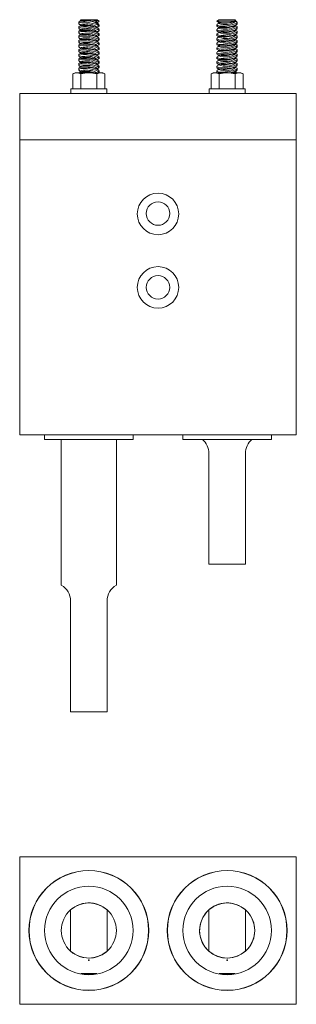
# Model space of a CAD drawing. Header units: inches. Extents: x 2.05 to 9.63, y 0.83 to 7.5.
# Tile 1 of 2: x 2.05 to 3.93, y 0.83 to 7.5. Entities that reach past the tile are written whole.
import ezdxf

# ---------------------------------------------------------------- set-up
doc = ezdxf.new("R2010")
doc.units = ezdxf.units.IN
doc.header["$MEASUREMENT"] = 0
doc.header["$PDSIZE"] = -1

msp = doc.modelspace()

# ---------------------------------------------------------------- linework, layer by layer
at = {"color": 7, "linetype": 'Continuous', "lineweight": 0}
for p, q in [((2.4546, 7.4794), (2.4546, 7.4701)), ((2.4695, 7.4879), (2.4596, 7.484)), ((2.4684, 7.4968), (2.4645, 7.4941)), ((2.4649, 7.4913), (2.4663, 7.4903)), ((2.4665, 7.4922), (2.4659, 7.4865)), ((2.4684, 7.4968), (2.5788, 7.4968)), ((2.4962, 7.4871), (2.4824, 7.4871)), ((2.5886, 7.4681), (2.5776, 7.4757)), ((2.5926, 7.4871), (2.5788, 7.4968)), ((2.5808, 7.4735), (2.5814, 7.4792)), ((2.5812, 7.4773), (2.5873, 7.4797)), ((2.5918, 7.4823), (2.5871, 7.4802)), ((2.5913, 7.4871), (2.5926, 7.4871)), ((2.5913, 7.4871), (2.5916, 7.4844)), ((2.5926, 7.4844), (2.5926, 7.4871)), ((3.4054, 7.4968), (3.3916, 7.4871)), ((3.3916, 7.4871), (3.3916, 7.4844)), ((3.3916, 7.4871), (3.5058, 7.4871)), ((3.4033, 7.4735), (3.3955, 7.4681)), ((3.3968, 7.4797), (3.4065, 7.4759)), ((3.4029, 7.4773), (3.4035, 7.4716)), ((3.4054, 7.4968), (3.433, 7.4968)), ((3.433, 7.4968), (3.5158, 7.4968)), ((3.5146, 7.4881), (3.5192, 7.4913)), ((3.5196, 7.4941), (3.5158, 7.4968)), ((3.5184, 7.4846), (3.5178, 7.4903)), ((3.5245, 7.484), (3.5182, 7.4865)), ((3.5296, 7.4701), (3.5296, 7.4794)), ((2.4546, 7.4481), (2.4546, 7.4389)), ((2.4546, 7.4169), (2.4546, 7.4076)), ((2.4585, 7.4644), (2.4663, 7.4591)), ((2.4585, 7.4332), (2.4663, 7.4278)), ((2.4695, 7.4567), (2.4598, 7.4528)), ((2.4695, 7.4254), (2.4598, 7.4216)), ((2.4665, 7.461), (2.4659, 7.4553)), ((2.4665, 7.4297), (2.4659, 7.424)), ((2.5872, 7.4378), (2.5776, 7.4444)), ((2.5872, 7.4065), (2.5776, 7.4132)), ((2.5808, 7.4422), (2.5814, 7.448)), ((2.5808, 7.411), (2.5814, 7.4167)), ((2.5812, 7.446), (2.5876, 7.4486)), ((2.5812, 7.4148), (2.5876, 7.4173)), ((2.5922, 7.4518), (2.5874, 7.4489)), ((2.5922, 7.4205), (2.5874, 7.4176)), ((2.5926, 7.4531), (2.5926, 7.4624)), ((2.5926, 7.4219), (2.5926, 7.4312)), ((3.3916, 7.4624), (3.3916, 7.4531)), ((3.3916, 7.4312), (3.3916, 7.4219)), ((3.3919, 7.4297), (3.3924, 7.4312)), ((3.3966, 7.4486), (3.4065, 7.4446)), ((3.3966, 7.4173), (3.4065, 7.4134)), ((3.4033, 7.4422), (3.3969, 7.4378)), ((3.4033, 7.411), (3.3969, 7.4065)), ((3.4029, 7.446), (3.4035, 7.4403)), ((3.4029, 7.4148), (3.4035, 7.4091)), ((3.5146, 7.4569), (3.5256, 7.4644)), ((3.5146, 7.4256), (3.5256, 7.4332)), ((3.5184, 7.4533), (3.5178, 7.4591)), ((3.5184, 7.4221), (3.5178, 7.4278)), ((3.5244, 7.4528), (3.5182, 7.4553)), ((3.5244, 7.4216), (3.5182, 7.424)), ((3.5296, 7.4389), (3.5296, 7.4481)), ((3.5296, 7.4076), (3.5296, 7.4169)), ((2.4546, 7.3856), (2.4546, 7.3764)), ((2.4546, 7.3544), (2.4546, 7.3451)), ((2.4585, 7.4019), (2.4663, 7.3966)), ((2.4585, 7.3707), (2.4663, 7.3653)), ((2.4585, 7.3394), (2.4663, 7.3341)), ((2.4695, 7.3942), (2.4598, 7.3903)), ((2.4695, 7.3629), (2.4598, 7.3591)), ((2.4665, 7.3985), (2.4659, 7.3928)), ((2.4665, 7.3672), (2.4659, 7.3615)), ((2.5872, 7.3753), (2.5776, 7.3819)), ((2.5872, 7.344), (2.5776, 7.3507)), ((2.5808, 7.3797), (2.5814, 7.3855)), ((2.5808, 7.3485), (2.5814, 7.3542)), ((2.5812, 7.3835), (2.5876, 7.3861)), ((2.5812, 7.3523), (2.5876, 7.3548)), ((2.5922, 7.3893), (2.5874, 7.3864)), ((2.5922, 7.358), (2.5874, 7.3551)), ((2.5926, 7.3906), (2.5926, 7.4)), ((2.5926, 7.3594), (2.5926, 7.3687)), ((2.5926, 7.3281), (2.5926, 7.3375)), ((3.3916, 7.4), (3.3916, 7.3906)), ((3.3916, 7.3687), (3.3916, 7.3594)), ((3.3916, 7.3375), (3.3916, 7.3281)), ((3.3919, 7.3984), (3.3924, 7.4)), ((3.3919, 7.3672), (3.3924, 7.3687)), ((3.3919, 7.3359), (3.3924, 7.3375)), ((3.3966, 7.3861), (3.4065, 7.3821)), ((3.3966, 7.3548), (3.4065, 7.3509)), ((3.4033, 7.3797), (3.3969, 7.3753)), ((3.4033, 7.3485), (3.3969, 7.344)), ((3.4029, 7.3835), (3.4035, 7.3778)), ((3.4029, 7.3523), (3.4035, 7.3466)), ((3.5146, 7.3944), (3.5256, 7.4019)), ((3.5146, 7.3631), (3.5256, 7.3707)), ((3.5146, 7.3319), (3.5256, 7.3394)), ((3.5184, 7.3908), (3.5178, 7.3966)), ((3.5184, 7.3596), (3.5178, 7.3653)), ((3.5244, 7.3903), (3.5182, 7.3928)), ((3.5244, 7.3591), (3.5182, 7.3615)), ((3.5296, 7.3764), (3.5296, 7.3856)), ((3.5296, 7.3451), (3.5296, 7.3544)), ((2.4546, 7.3231), (2.4546, 7.3139)), ((2.4546, 7.2919), (2.4546, 7.2826)), ((2.4585, 7.3082), (2.4663, 7.3028)), ((2.4585, 7.2769), (2.4663, 7.2716)), ((2.4695, 7.3317), (2.4598, 7.3278)), ((2.4695, 7.3004), (2.4598, 7.2966)), ((2.4665, 7.336), (2.4659, 7.3303)), ((2.4665, 7.3047), (2.4659, 7.299)), ((2.4665, 7.2735), (2.4659, 7.2678)), ((2.5872, 7.3128), (2.5776, 7.3194)), ((2.5872, 7.2815), (2.5776, 7.2882)), ((2.5808, 7.3172), (2.5814, 7.323)), ((2.5808, 7.286), (2.5814, 7.2917)), ((2.5812, 7.321), (2.5876, 7.3236)), ((2.5812, 7.2898), (2.5876, 7.2923)), ((2.5922, 7.3268), (2.5874, 7.3239)), ((2.5922, 7.2955), (2.5874, 7.2926)), ((2.5926, 7.2969), (2.5926, 7.3062)), ((2.5926, 7.2656), (2.5926, 7.275)), ((3.3916, 7.3062), (3.3916, 7.2969)), ((3.3916, 7.275), (3.3916, 7.2656)), ((3.3919, 7.3047), (3.3924, 7.3062)), ((3.3919, 7.2734), (3.3924, 7.275)), ((3.3966, 7.3236), (3.4065, 7.3196)), ((3.3966, 7.2923), (3.4065, 7.2884)), ((3.4033, 7.3172), (3.3969, 7.3128)), ((3.4033, 7.286), (3.3969, 7.2815)), ((3.4029, 7.321), (3.4035, 7.3153)), ((3.4029, 7.2898), (3.4035, 7.2841)), ((3.5146, 7.3006), (3.5256, 7.3082)), ((3.5146, 7.2694), (3.5256, 7.2769)), ((3.5184, 7.3283), (3.5178, 7.3341)), ((3.5184, 7.2971), (3.5178, 7.3028)), ((3.5184, 7.2658), (3.5178, 7.2716)), ((3.5244, 7.3278), (3.5182, 7.3303)), ((3.5244, 7.2966), (3.5182, 7.299)), ((3.5296, 7.3139), (3.5296, 7.3231)), ((3.5296, 7.2826), (3.5296, 7.2919)), ((2.4546, 7.2606), (2.4546, 7.2514)), ((2.4546, 7.2294), (2.4546, 7.2201)), ((2.4585, 7.2457), (2.4663, 7.2403)), ((2.4585, 7.2144), (2.4663, 7.2091)), ((2.4695, 7.2692), (2.4598, 7.2653)), ((2.4695, 7.2379), (2.4598, 7.2341)), ((2.4695, 7.2067), (2.4598, 7.2028)), ((2.4665, 7.2422), (2.4659, 7.2365)), ((2.4665, 7.211), (2.4659, 7.2053)), ((2.5872, 7.2503), (2.5776, 7.2569)), ((2.5872, 7.219), (2.5776, 7.2257)), ((2.5808, 7.2547), (2.5814, 7.2605)), ((2.5808, 7.2235), (2.5814, 7.2292)), ((2.5812, 7.2585), (2.5876, 7.2611)), ((2.5812, 7.2273), (2.5876, 7.2298)), ((2.5922, 7.2643), (2.5874, 7.2614)), ((2.5922, 7.233), (2.5874, 7.2301)), ((2.5926, 7.2344), (2.5926, 7.2437)), ((2.5926, 7.2031), (2.5926, 7.2125)), ((3.3916, 7.2437), (3.3916, 7.2344)), ((3.3916, 7.2125), (3.3916, 7.2031)), ((3.3919, 7.2422), (3.3924, 7.2437)), ((3.3919, 7.2109), (3.3924, 7.2125)), ((3.3966, 7.2611), (3.4065, 7.2571)), ((3.3966, 7.2298), (3.4065, 7.2259)), ((3.4033, 7.2547), (3.3969, 7.2503)), ((3.4033, 7.2235), (3.3969, 7.219)), ((3.4029, 7.2585), (3.4035, 7.2528)), ((3.4029, 7.2273), (3.4035, 7.2216)), ((3.5146, 7.2381), (3.5256, 7.2457)), ((3.5146, 7.2069), (3.5256, 7.2144)), ((3.5184, 7.2346), (3.5178, 7.2403)), ((3.5184, 7.2033), (3.5178, 7.2091)), ((3.5244, 7.2653), (3.5182, 7.2678)), ((3.5244, 7.2341), (3.5182, 7.2365)), ((3.5244, 7.2028), (3.5182, 7.2053)), ((3.5296, 7.2514), (3.5296, 7.2606)), ((3.5296, 7.2201), (3.5296, 7.2294)), ((2.4298, 7.1374), (2.4153, 7.129)), ((2.4298, 7.1374), (2.4424, 7.1374)), ((2.5236, 7.1374), (2.4424, 7.1374)), ((2.4546, 7.1981), (2.4546, 7.1889)), ((2.4546, 7.1669), (2.4546, 7.1576)), ((2.4585, 7.1832), (2.4663, 7.1778)), ((2.4585, 7.1519), (2.4663, 7.1466)), ((2.4695, 7.1754), (2.4598, 7.1716)), ((2.4695, 7.1442), (2.4598, 7.1403)), ((2.4665, 7.1797), (2.4659, 7.174)), ((2.4665, 7.1485), (2.4659, 7.1428)), ((2.6047, 7.1374), (2.5236, 7.1374)), ((2.5872, 7.1878), (2.5776, 7.1944)), ((2.5872, 7.1565), (2.5776, 7.1632)), ((2.5808, 7.1922), (2.5814, 7.198)), ((2.5808, 7.161), (2.5814, 7.1667)), ((2.5812, 7.196), (2.5876, 7.1986)), ((2.5812, 7.1648), (2.5876, 7.1673)), ((2.5922, 7.2018), (2.5874, 7.1989)), ((2.5922, 7.1705), (2.5874, 7.1676)), ((2.5926, 7.1719), (2.5926, 7.1812)), ((2.5926, 7.1406), (2.5926, 7.15)), ((2.6173, 7.1374), (2.6047, 7.1374)), ((2.6318, 7.129), (2.6173, 7.1374)), ((3.3668, 7.1374), (3.3523, 7.129)), ((3.3794, 7.1374), (3.3668, 7.1374)), ((3.4606, 7.1374), (3.3794, 7.1374)), ((3.3916, 7.1812), (3.3916, 7.1719)), ((3.3916, 7.15), (3.3916, 7.1406)), ((3.3919, 7.1797), (3.3924, 7.1812)), ((3.3919, 7.1484), (3.3924, 7.15)), ((3.392, 7.1406), (3.3919, 7.1393)), ((3.3966, 7.1986), (3.4065, 7.1946)), ((3.3966, 7.1673), (3.4065, 7.1634)), ((3.4033, 7.1922), (3.3969, 7.1878)), ((3.4033, 7.161), (3.3969, 7.1565)), ((3.4029, 7.196), (3.4035, 7.1903)), ((3.4029, 7.1648), (3.4035, 7.1591)), ((3.5417, 7.1374), (3.4606, 7.1374)), ((3.5146, 7.1756), (3.5256, 7.1832)), ((3.5146, 7.1444), (3.5256, 7.1519)), ((3.5184, 7.1721), (3.5178, 7.1778)), ((3.5184, 7.1408), (3.5178, 7.1466)), ((3.5244, 7.1716), (3.5182, 7.174)), ((3.5244, 7.1403), (3.5182, 7.1428)), ((3.5296, 7.1889), (3.5296, 7.1981)), ((3.5296, 7.1576), (3.5296, 7.1669)), ((3.5543, 7.1374), (3.5417, 7.1374)), ((3.5688, 7.129), (3.5543, 7.1374)), ((2.4153, 7.129), (2.4153, 7.0278)), ((2.4694, 7.129), (2.4694, 7.0278)), ((2.5777, 7.129), (2.5777, 7.0278)), ((2.6318, 7.129), (2.6318, 7.0278)), ((3.3523, 7.129), (3.3523, 7.0278)), ((3.4064, 7.129), (3.4064, 7.0278)), ((3.5147, 7.129), (3.5147, 7.0278)), ((3.5688, 7.129), (3.5688, 7.0278)), ((2.4016, 7.0278), (2.4016, 6.9968)), ((2.6292, 7.0278), (2.4016, 7.0278)), ((2.6456, 7.0278), (2.6292, 7.0278)), ((2.6456, 6.9968), (2.6456, 7.0278)), ((3.3386, 7.0278), (3.3386, 6.9968)), ((3.3549, 7.0278), (3.3386, 7.0278)), ((3.5826, 7.0278), (3.3549, 7.0278)), ((3.5826, 6.9968), (3.5826, 7.0278)), ((2.0546, 6.9968), (2.0546, 6.6838)), ((3.9296, 6.9968), (2.0546, 6.9968)), ((3.9296, 6.9968), (3.9296, 6.6838)), ((3.9296, 6.6838), (2.0546, 6.6838)), ((2.0546, 6.6838), (2.0546, 4.6838)), ((3.9296, 6.6838), (3.9296, 4.6838)), ((3.9296, 4.6838), (2.0546, 4.6838)), ((2.2233, 4.6838), (2.2233, 4.6538)), ((2.8233, 4.6538), (2.8233, 4.6838)), ((3.1608, 4.6838), (3.1608, 4.6538)), ((3.7608, 4.6538), (3.7608, 4.6838)), ((2.8233, 4.6538), (2.2233, 4.6538)), ((2.3368, 4.6538), (2.3368, 3.667)), ((2.7098, 3.667), (2.7098, 4.6538)), ((3.7608, 4.6538), (3.1608, 4.6538)), ((3.3368, 4.5588), (3.3368, 3.8088)), ((3.5848, 3.8088), (3.5848, 4.5588)), ((3.5848, 3.8088), (3.3368, 3.8088)), ((2.3993, 3.5588), (2.3993, 2.8088)), ((2.6473, 2.8088), (2.6473, 3.5588)), ((2.6473, 2.8088), (2.3993, 2.8088)), ((3.9296, 1.8274), (2.0546, 1.8274)), ((2.0546, 1.8274), (2.0546, 0.8274)), ((3.9296, 0.8274), (3.9296, 1.8274)), ((2.3993, 1.4667), (2.3993, 1.1881)), ((2.6473, 1.1881), (2.6473, 1.4667)), ((3.3368, 1.4667), (3.3368, 1.1881)), ((3.5848, 1.1881), (3.5848, 1.4667)), ((2.0546, 0.8274), (3.9296, 0.8274))]:
    msp.add_line(p, q, dxfattribs=at)
at = {"color": 7, "linetype": 'Continuous'}
for p, q in [((2.5777, 1.0337), (2.4694, 1.0337)), ((3.5147, 1.0337), (3.4064, 1.0337))]:
    msp.add_line(p, q, dxfattribs=at)
at = {"color": 7, "linetype": 'Continuous', "lineweight": 0, "flags": 128}
for points in [[(2.4592, 7.464), (2.4546, 7.4698), (2.4583, 7.4749), (2.4697, 7.4783), (2.4869, 7.4797), (2.5075, 7.4789), (2.5296, 7.4761), (2.5514, 7.4718), (2.5706, 7.4664), (2.5849, 7.4605), (2.592, 7.4549), (2.5922, 7.4518), (2.5922, 7.4518)], [(2.4824, 7.4871), (2.4668, 7.4858), (2.4572, 7.4829), (2.4551, 7.4794)], [(2.465, 7.4914), (2.4643, 7.4939), (2.4712, 7.496), (2.4719, 7.4961)], [(2.4719, 7.4961), (2.4675, 7.4939), (2.4665, 7.4922)], [(3.5244, 7.4837), (3.5269, 7.4829), (3.5295, 7.4787), (3.5244, 7.4735), (3.5119, 7.4677), (3.4931, 7.4619), (3.4703, 7.457), (3.4467, 7.4539), (3.4253, 7.4529), (3.4082, 7.454), (3.3966, 7.457), (3.3917, 7.4615), (3.3942, 7.467), (3.397, 7.4686)], [(3.392, 7.4531), (3.3919, 7.4518), (3.398, 7.4481), (3.4113, 7.4459), (3.4298, 7.4454), (3.4514, 7.4465), (3.474, 7.4491), (3.4952, 7.4531), (3.5129, 7.4582), (3.5249, 7.464), (3.5295, 7.4698), (3.5293, 7.4701)], [(3.5058, 7.4871), (3.5107, 7.4882), (3.5191, 7.4912), (3.5199, 7.4939), (3.5196, 7.494)], [(2.4592, 7.4327), (2.4546, 7.4386), (2.4583, 7.4436), (2.4697, 7.4471), (2.4869, 7.4484), (2.5075, 7.4476), (2.5296, 7.4449), (2.5514, 7.4406), (2.5706, 7.4352), (2.5849, 7.4293), (2.592, 7.4236), (2.5922, 7.4205), (2.5922, 7.4205)], [(2.4592, 7.4015), (2.4546, 7.4073), (2.4583, 7.4124), (2.4697, 7.4158), (2.4869, 7.4172), (2.5075, 7.4164), (2.5296, 7.4136), (2.5514, 7.4093), (2.5706, 7.4039), (2.5849, 7.398), (2.592, 7.3924), (2.5922, 7.3893), (2.5922, 7.3893)], [(2.5917, 7.4312), (2.5904, 7.4353), (2.5807, 7.4412), (2.564, 7.4468), (2.5425, 7.4513), (2.5191, 7.4544), (2.4966, 7.4558), (2.4774, 7.4556), (2.4633, 7.4538), (2.4557, 7.4506), (2.4555, 7.4481)], [(2.5917, 7.4), (2.5904, 7.4041), (2.5807, 7.41), (2.564, 7.4155), (2.5425, 7.4201), (2.5191, 7.4231), (2.4966, 7.4246), (2.4774, 7.4244), (2.4633, 7.4226), (2.4557, 7.4193), (2.4555, 7.4169)], [(2.4958, 7.4672), (2.4842, 7.4668), (2.4752, 7.4656), (2.4692, 7.4638), (2.4666, 7.4613), (2.4665, 7.461)], [(2.4958, 7.436), (2.4842, 7.4356), (2.4752, 7.4344), (2.4692, 7.4325), (2.4666, 7.43), (2.4665, 7.4297)], [(2.4958, 7.4047), (2.4842, 7.4043), (2.4752, 7.4031), (2.4692, 7.4013), (2.4666, 7.3988), (2.4665, 7.3985)], [(3.5242, 7.4524), (3.5284, 7.4506), (3.5288, 7.446), (3.5214, 7.4406), (3.5069, 7.4347), (3.4866, 7.4291), (3.4632, 7.4246), (3.44, 7.4221), (3.4197, 7.4217), (3.4041, 7.4234), (3.3944, 7.4269), (3.3919, 7.4297), (3.3919, 7.4297)], [(3.392, 7.4219), (3.3919, 7.4205), (3.398, 7.4168), (3.4113, 7.4146), (3.4298, 7.4141), (3.4514, 7.4152), (3.474, 7.4179), (3.4952, 7.4218), (3.5129, 7.4269), (3.5249, 7.4327), (3.5295, 7.4386), (3.5293, 7.4389)], [(3.5242, 7.4211), (3.5284, 7.4193), (3.5288, 7.4148), (3.5214, 7.4093), (3.5069, 7.4034), (3.4866, 7.3978), (3.4632, 7.3934), (3.44, 7.3908), (3.4197, 7.3905), (3.4041, 7.3922), (3.3944, 7.3957), (3.3919, 7.3984), (3.3919, 7.3984)], [(3.392, 7.3906), (3.3919, 7.3893), (3.398, 7.3856), (3.4113, 7.3834), (3.4298, 7.3829), (3.4514, 7.384), (3.474, 7.3866), (3.4952, 7.3906), (3.5129, 7.3957), (3.5249, 7.4015), (3.5295, 7.4073), (3.5293, 7.4076)], [(3.3935, 7.4346), (3.3937, 7.4353), (3.3971, 7.4374)], [(3.3935, 7.4034), (3.3937, 7.4041), (3.3971, 7.4061)], [(2.4592, 7.3702), (2.4546, 7.3761), (2.4583, 7.3811), (2.4697, 7.3846), (2.4869, 7.3859), (2.5075, 7.3851), (2.5296, 7.3824), (2.5514, 7.3781), (2.5706, 7.3727), (2.5849, 7.3668), (2.592, 7.3611), (2.5922, 7.358), (2.5922, 7.358)], [(2.4592, 7.339), (2.4546, 7.3448), (2.4583, 7.3499), (2.4697, 7.3533), (2.4869, 7.3547), (2.5075, 7.3539), (2.5296, 7.3511), (2.5514, 7.3468), (2.5706, 7.3414), (2.5849, 7.3355), (2.592, 7.3299), (2.5922, 7.3268), (2.5922, 7.3268)], [(2.5917, 7.3687), (2.5904, 7.3728), (2.5807, 7.3787), (2.564, 7.3843), (2.5425, 7.3888), (2.5191, 7.3919), (2.4966, 7.3933), (2.4774, 7.3931), (2.4633, 7.3913), (2.4557, 7.3881), (2.4555, 7.3856)], [(2.5917, 7.3375), (2.5904, 7.3416), (2.5807, 7.3475), (2.564, 7.353), (2.5425, 7.3576), (2.5191, 7.3606), (2.4966, 7.3621), (2.4774, 7.3619), (2.4633, 7.3601), (2.4557, 7.3568), (2.4555, 7.3544)], [(2.4958, 7.3735), (2.4842, 7.3731), (2.4752, 7.3719), (2.4692, 7.37), (2.4666, 7.3675), (2.4665, 7.3672)], [(2.4958, 7.3422), (2.4842, 7.3418), (2.4752, 7.3406), (2.4692, 7.3388), (2.4666, 7.3363), (2.4665, 7.336)], [(3.5242, 7.3899), (3.5284, 7.3881), (3.5288, 7.3835), (3.5214, 7.3781), (3.5069, 7.3722), (3.4866, 7.3666), (3.4632, 7.3621), (3.44, 7.3596), (3.4197, 7.3592), (3.4041, 7.3609), (3.3944, 7.3644), (3.3919, 7.3672), (3.3919, 7.3672)], [(3.392, 7.3594), (3.3919, 7.358), (3.398, 7.3543), (3.4113, 7.3521), (3.4298, 7.3516), (3.4514, 7.3527), (3.474, 7.3554), (3.4952, 7.3593), (3.5129, 7.3644), (3.5249, 7.3702), (3.5295, 7.3761), (3.5293, 7.3764)], [(3.5242, 7.3586), (3.5284, 7.3568), (3.5288, 7.3523), (3.5214, 7.3468), (3.5069, 7.3409), (3.4866, 7.3353), (3.4632, 7.3309), (3.44, 7.3283), (3.4197, 7.328), (3.4041, 7.3297), (3.3944, 7.3332), (3.3919, 7.3359), (3.3919, 7.3359)], [(3.392, 7.3281), (3.3919, 7.3268), (3.398, 7.3231), (3.4113, 7.3209), (3.4298, 7.3204), (3.4514, 7.3215), (3.474, 7.3241), (3.4952, 7.3281), (3.5129, 7.3332), (3.5249, 7.339), (3.5295, 7.3448), (3.5293, 7.3451)], [(3.3935, 7.3721), (3.3937, 7.3728), (3.3971, 7.3749)], [(3.3935, 7.3409), (3.3937, 7.3416), (3.3971, 7.3436)], [(2.4592, 7.3077), (2.4546, 7.3136), (2.4583, 7.3186), (2.4697, 7.3221), (2.4869, 7.3234), (2.5075, 7.3226), (2.5296, 7.3199), (2.5514, 7.3156), (2.5706, 7.3102), (2.5849, 7.3043), (2.592, 7.2986), (2.5922, 7.2955), (2.5922, 7.2955)], [(2.4592, 7.2765), (2.4546, 7.2823), (2.4583, 7.2874), (2.4697, 7.2908), (2.4869, 7.2922), (2.5075, 7.2914), (2.5296, 7.2886), (2.5514, 7.2843), (2.5706, 7.2789), (2.5849, 7.273), (2.592, 7.2674), (2.5922, 7.2643), (2.5922, 7.2643)], [(2.5917, 7.3062), (2.5904, 7.3103), (2.5807, 7.3162), (2.564, 7.3218), (2.5425, 7.3263), (2.5191, 7.3294), (2.4966, 7.3308), (2.4774, 7.3306), (2.4633, 7.3288), (2.4557, 7.3256), (2.4555, 7.3231)], [(2.5917, 7.275), (2.5904, 7.2791), (2.5807, 7.285), (2.564, 7.2905), (2.5425, 7.2951), (2.5191, 7.2981), (2.4966, 7.2996), (2.4774, 7.2994), (2.4633, 7.2976), (2.4557, 7.2943), (2.4555, 7.2919)], [(2.4958, 7.311), (2.4842, 7.3106), (2.4752, 7.3094), (2.4692, 7.3075), (2.4666, 7.305), (2.4665, 7.3047)], [(2.4958, 7.2797), (2.4842, 7.2793), (2.4752, 7.2781), (2.4692, 7.2763), (2.4666, 7.2738), (2.4665, 7.2735)], [(3.5242, 7.3274), (3.5284, 7.3256), (3.5288, 7.321), (3.5214, 7.3156), (3.5069, 7.3097), (3.4866, 7.3041), (3.4632, 7.2996), (3.44, 7.2971), (3.4197, 7.2967), (3.4041, 7.2984), (3.3944, 7.3019), (3.3919, 7.3047), (3.3919, 7.3047)], [(3.392, 7.2969), (3.3919, 7.2955), (3.398, 7.2918), (3.4113, 7.2896), (3.4298, 7.2891), (3.4514, 7.2902), (3.474, 7.2929), (3.4952, 7.2968), (3.5129, 7.3019), (3.5249, 7.3077), (3.5295, 7.3136), (3.5293, 7.3139)], [(3.5242, 7.2961), (3.5284, 7.2943), (3.5288, 7.2898), (3.5214, 7.2843), (3.5069, 7.2784), (3.4866, 7.2728), (3.4632, 7.2684), (3.44, 7.2658), (3.4197, 7.2655), (3.4041, 7.2672), (3.3944, 7.2707), (3.3919, 7.2734), (3.3919, 7.2734)], [(3.392, 7.2656), (3.3919, 7.2643), (3.398, 7.2606), (3.4113, 7.2584), (3.4298, 7.2579), (3.4514, 7.259), (3.474, 7.2616), (3.4952, 7.2656), (3.5129, 7.2707), (3.5249, 7.2765), (3.5295, 7.2823), (3.5293, 7.2826)], [(3.3935, 7.3096), (3.3937, 7.3103), (3.3971, 7.3124)], [(3.3935, 7.2784), (3.3937, 7.2791), (3.3971, 7.2811)], [(2.4592, 7.2452), (2.4546, 7.2511), (2.4583, 7.2561), (2.4697, 7.2596), (2.4869, 7.2609), (2.5075, 7.2601), (2.5296, 7.2574), (2.5514, 7.2531), (2.5706, 7.2477), (2.5849, 7.2418), (2.592, 7.2361), (2.5922, 7.233), (2.5922, 7.233)], [(2.4592, 7.214), (2.4546, 7.2198), (2.4583, 7.2249), (2.4697, 7.2283), (2.4869, 7.2297), (2.5075, 7.2289), (2.5296, 7.2261), (2.5514, 7.2218), (2.5706, 7.2164), (2.5849, 7.2105), (2.592, 7.2049), (2.5922, 7.2018), (2.5922, 7.2018)], [(2.5917, 7.2437), (2.5904, 7.2478), (2.5807, 7.2537), (2.564, 7.2593), (2.5425, 7.2638), (2.5191, 7.2669), (2.4966, 7.2683), (2.4774, 7.2681), (2.4633, 7.2663), (2.4557, 7.2631), (2.4555, 7.2606)], [(2.5917, 7.2125), (2.5904, 7.2166), (2.5807, 7.2225), (2.564, 7.228), (2.5425, 7.2326), (2.5191, 7.2356), (2.4966, 7.2371), (2.4774, 7.2369), (2.4633, 7.2351), (2.4557, 7.2318), (2.4555, 7.2294)], [(2.5917, 7.1812), (2.5904, 7.1853), (2.5807, 7.1912), (2.564, 7.1968), (2.5425, 7.2013), (2.5191, 7.2044), (2.4966, 7.2058), (2.4774, 7.2056), (2.4633, 7.2038), (2.4557, 7.2006), (2.4555, 7.1981)], [(2.4958, 7.2485), (2.4842, 7.2481), (2.4752, 7.2469), (2.4692, 7.245), (2.4666, 7.2425), (2.4665, 7.2422)], [(2.4958, 7.2172), (2.4842, 7.2168), (2.4752, 7.2156), (2.4692, 7.2138), (2.4666, 7.2113), (2.4665, 7.211)], [(3.5242, 7.2649), (3.5284, 7.2631), (3.5288, 7.2585), (3.5214, 7.2531), (3.5069, 7.2472), (3.4866, 7.2416), (3.4632, 7.2371), (3.44, 7.2346), (3.4197, 7.2342), (3.4041, 7.2359), (3.3944, 7.2394), (3.3919, 7.2422), (3.3919, 7.2422)], [(3.392, 7.2344), (3.3919, 7.233), (3.398, 7.2293), (3.4113, 7.2271), (3.4298, 7.2266), (3.4514, 7.2277), (3.474, 7.2304), (3.4952, 7.2343), (3.5129, 7.2394), (3.5249, 7.2452), (3.5295, 7.2511), (3.5293, 7.2514)], [(3.5242, 7.2336), (3.5284, 7.2318), (3.5288, 7.2273), (3.5214, 7.2218), (3.5069, 7.2159), (3.4866, 7.2103), (3.4632, 7.2059), (3.44, 7.2033), (3.4197, 7.203), (3.4041, 7.2047), (3.3944, 7.2082), (3.3919, 7.2109), (3.3919, 7.2109)], [(3.392, 7.2031), (3.3919, 7.2018), (3.398, 7.1981), (3.4113, 7.1959), (3.4298, 7.1954), (3.4514, 7.1965), (3.474, 7.1991), (3.4952, 7.2031), (3.5129, 7.2082), (3.5249, 7.214), (3.5295, 7.2198), (3.5293, 7.2201)], [(3.3935, 7.2471), (3.3937, 7.2478), (3.3971, 7.2499)], [(3.3935, 7.2159), (3.3937, 7.2166), (3.3971, 7.2186)], [(2.4153, 7.129), (2.4286, 7.1351), (2.4424, 7.1374)], [(2.4592, 7.1827), (2.4546, 7.1886), (2.4583, 7.1936), (2.4697, 7.1971), (2.4869, 7.1984), (2.5075, 7.1976), (2.5296, 7.1949), (2.5514, 7.1906), (2.5706, 7.1852), (2.5849, 7.1793), (2.592, 7.1736), (2.5922, 7.1705), (2.5922, 7.1705)], [(2.4592, 7.1515), (2.4546, 7.1573), (2.4583, 7.1624), (2.4697, 7.1658), (2.4869, 7.1672), (2.5075, 7.1664), (2.5296, 7.1636), (2.5514, 7.1593), (2.5706, 7.1539), (2.5849, 7.148), (2.592, 7.1424), (2.5922, 7.1393), (2.5922, 7.1393)], [(2.5917, 7.15), (2.5904, 7.1541), (2.5807, 7.16), (2.564, 7.1655), (2.5425, 7.1701), (2.5191, 7.1731), (2.4966, 7.1746), (2.4774, 7.1744), (2.4633, 7.1726), (2.4557, 7.1693), (2.4555, 7.1669)], [(2.4958, 7.186), (2.4842, 7.1856), (2.4752, 7.1844), (2.4692, 7.1825), (2.4666, 7.18), (2.4665, 7.1797)], [(2.4958, 7.1547), (2.4842, 7.1543), (2.4752, 7.1531), (2.4692, 7.1513), (2.4666, 7.1488), (2.4665, 7.1485)], [(2.4694, 7.129), (2.4959, 7.1351), (2.5236, 7.1374)], [(2.5777, 7.129), (2.5983, 7.1369), (2.6047, 7.1374)], [(2.6047, 7.1374), (2.6261, 7.132), (2.6318, 7.129)], [(3.3523, 7.129), (3.373, 7.1369), (3.3794, 7.1374)], [(3.3794, 7.1374), (3.4008, 7.132), (3.4064, 7.129)], [(3.5242, 7.2024), (3.5284, 7.2006), (3.5288, 7.196), (3.5214, 7.1906), (3.5069, 7.1847), (3.4866, 7.1791), (3.4632, 7.1746), (3.44, 7.1721), (3.4197, 7.1717), (3.4041, 7.1734), (3.3944, 7.1769), (3.3919, 7.1797), (3.3919, 7.1797)], [(3.392, 7.1719), (3.3919, 7.1705), (3.398, 7.1668), (3.4113, 7.1646), (3.4298, 7.1641), (3.4514, 7.1652), (3.474, 7.1679), (3.4952, 7.1718), (3.5129, 7.1769), (3.5249, 7.1827), (3.5295, 7.1886), (3.5293, 7.1889)], [(3.5242, 7.1711), (3.5284, 7.1693), (3.5288, 7.1648), (3.5214, 7.1593), (3.5069, 7.1534), (3.4866, 7.1478), (3.4632, 7.1434), (3.44, 7.1408), (3.4197, 7.1405), (3.4041, 7.1422), (3.3944, 7.1457), (3.3919, 7.1484), (3.3919, 7.1484)], [(3.3935, 7.1846), (3.3937, 7.1853), (3.3971, 7.1874)], [(3.3935, 7.1534), (3.3937, 7.1541), (3.3971, 7.1561)], [(3.4064, 7.129), (3.4329, 7.1351), (3.4606, 7.1374)], [(3.4782, 7.1374), (3.4952, 7.1406), (3.5129, 7.1457), (3.5249, 7.1515), (3.5295, 7.1573), (3.5293, 7.1576)], [(3.5147, 7.129), (3.5279, 7.1351), (3.5417, 7.1374)], [(3.5184, 7.1408), (3.5173, 7.1383), (3.5164, 7.1374)], [(3.6007, 1.2033), (3.6024, 1.2053), (3.6181, 1.2262)]]:
    msp.add_lwpolyline(points, dxfattribs=at)
at = {"color": 7, "linetype": 'Continuous', "lineweight": 0}
for centre, radius in [((2.9921, 6.1809), 0.1406), ((2.9921, 6.1838), 0.0795), ((2.9921, 5.6838), 0.1406), ((2.9921, 5.6838), 0.0795), ((2.5233, 1.3274), 0.4063), ((2.5233, 1.3274), 0.4053), ((3.4608, 1.3274), 0.4062), ((3.4608, 1.3274), 0.4053), ((2.5233, 1.3274), 0.3), ((3.4608, 1.3274), 0.3)]:
    msp.add_circle(centre, radius, dxfattribs=at)
for centre, radius, start, end in [((2.4909, 7.4143), 0.0767, 86.96074, 106.20022), ((2.5011, 3.805), 3.6912, 89.54728, 90.45272), ((2.5037, 7.3059), 0.1851, 66.47219, 92.71904), ((2.5136, 7.3565), 0.1318, 53.50841, 97.62109), ((2.5338, 7.4208), 0.0754, 50.79139, 92.70694), ((2.5143, 7.1753), 0.3211, 76.12336, 87.15103), ((3.4457, 7.6335), 0.1582, 250.37179, 292.32714), ((3.4486, 7.5872), 0.1241, 248.68632, 304.23325), ((3.4412, 7.6529), 0.1804, 258.90096, 294.01861), ((2.4909, 7.383), 0.0767, 86.96074, 106.20022), ((2.4909, 7.3518), 0.0767, 86.96074, 106.20022), ((2.5037, 7.2747), 0.1851, 66.47219, 92.71904), ((2.5037, 7.2434), 0.1851, 66.47219, 92.71904), ((2.512, 7.3392), 0.129, 57.43179, 97.20231), ((2.512, 7.308), 0.129, 57.43179, 97.20231), ((2.512, 7.2767), 0.129, 57.43179, 97.20231), ((3.4486, 7.5559), 0.1241, 248.68632, 304.23325), ((3.4486, 7.5247), 0.1241, 248.68632, 304.23325), ((3.4413, 7.6204), 0.1792, 258.77634, 294.14323), ((3.4413, 7.5891), 0.1792, 258.77634, 294.14323), ((2.4909, 7.3205), 0.0767, 86.96074, 106.20022), ((2.4909, 7.2893), 0.0767, 86.96074, 106.20022), ((2.5037, 7.2122), 0.1851, 66.47219, 92.71904), ((2.5037, 7.1809), 0.1851, 66.47219, 92.71904), ((2.512, 7.2455), 0.129, 57.43179, 97.20231), ((2.512, 7.2142), 0.129, 57.43179, 97.20231), ((3.4486, 7.4934), 0.1241, 248.68632, 304.23325), ((3.4486, 7.4622), 0.1241, 248.68632, 304.23325), ((3.4413, 7.5579), 0.1792, 258.77634, 294.14323), ((3.4413, 7.5266), 0.1792, 258.77634, 294.14323), ((2.4909, 7.258), 0.0767, 86.96074, 106.20022), ((2.4909, 7.2268), 0.0767, 86.96074, 106.20022), ((2.4909, 7.1955), 0.0767, 86.96074, 106.20022), ((2.5037, 7.1497), 0.1851, 66.47219, 92.71904), ((2.5037, 7.1184), 0.1851, 66.47219, 92.71904), ((2.5037, 7.0872), 0.1851, 66.47219, 92.71904), ((2.512, 7.183), 0.129, 57.43179, 97.20231), ((2.512, 7.1517), 0.129, 57.43179, 97.20231), ((3.4486, 7.4309), 0.1241, 248.68632, 304.23325), ((3.4486, 7.3997), 0.1241, 248.68632, 304.23325), ((3.4413, 7.4954), 0.1792, 258.77634, 294.14323), ((3.4413, 7.4641), 0.1792, 258.77634, 294.14323), ((2.4909, 7.1643), 0.0767, 86.96074, 106.20022), ((2.4909, 7.133), 0.0767, 86.96074, 106.20022), ((2.5037, 7.0559), 0.1851, 66.47219, 92.71904), ((2.5037, 7.0247), 0.1851, 66.47219, 92.71904), ((2.512, 7.1205), 0.129, 57.43179, 97.20231), ((2.512, 7.0892), 0.129, 57.43179, 97.20231), ((3.4486, 7.3684), 0.1241, 248.68632, 304.23325), ((3.4486, 7.3372), 0.1241, 248.68632, 304.23325), ((3.4486, 7.3059), 0.1241, 248.68632, 304.23325), ((3.4413, 7.4329), 0.1792, 258.77634, 294.14323), ((3.4413, 7.4016), 0.1792, 258.77634, 294.14323), ((3.4413, 7.3704), 0.1792, 258.77634, 294.14323), ((2.4412, 7.0859), 0.0515, 56.85833, 88.75742), ((2.4996, 6.9618), 0.1825, 74.24406, 102.57015), ((2.4909, 7.1018), 0.0767, 86.96074, 106.20022), ((2.4909, 7.0705), 0.0767, 86.96074, 106.20022), ((2.5037, 6.9934), 0.1851, 66.47219, 92.71904), ((2.4961, 6.8977), 0.2494, 73.95714, 90.26045), ((2.512, 7.058), 0.129, 57.43179, 97.20231), ((2.5071, 6.993), 0.1621, 62.9542, 94.00787), ((2.5223, 6.95), 0.1874, 72.80265, 89.60939), ((3.4486, 7.2747), 0.1241, 248.68632, 304.23325), ((3.4413, 7.3391), 0.1792, 258.77634, 294.14323), ((3.4593, 6.95), 0.1874, 72.80265, 89.60939), ((3.4835, 7.1975), 0.0616, 282.47352, 300.3233), ((3.5406, 7.0859), 0.0515, 56.85833, 88.75742), ((3.2135, 4.5594), 0.1233, 359.73075, 49.99992), ((3.7045, 4.5609), 0.1197, 129.11193, 181.00184), ((2.2743, 3.5588), 0.125, 360, 60), ((2.7723, 3.5588), 0.125, 120, 180), ((2.5233, 1.3274), 0.187, 40.43358, 132.14038), ((2.5233, 1.3274), 0.1865, 48.32693, 131.67307), ((3.4608, 1.3274), 0.187, 327.23898, 314.28731), ((3.4608, 1.3274), 0.1865, 48.32693, 131.67307), ((2.5233, 1.3274), 0.1865, 131.67307, 228.32693), ((2.5233, 1.3274), 0.1865, 311.67307, 48.32693), ((3.4608, 1.3274), 0.1865, 131.67307, 228.32693), ((3.4608, 1.3274), 0.1865, 311.67307, 48.32693), ((2.5233, 1.3274), 0.187, 287.54453, 317.30017), ((2.5233, 1.3274), 0.187, 227.11473, 287.54453), ((2.5233, 1.3274), 0.1865, 228.32693, 311.67307), ((3.4608, 1.3274), 0.1865, 228.32693, 311.67307)]:
    msp.add_arc(centre, radius, start, end, dxfattribs=at)
at = {"color": 7, "linetype": 'Continuous'}
for p in [(2.5236, 1.1274), (3.4606, 1.1274)]:
    msp.add_point(p, dxfattribs=at)

doc.saveas('drawing.dxf')
